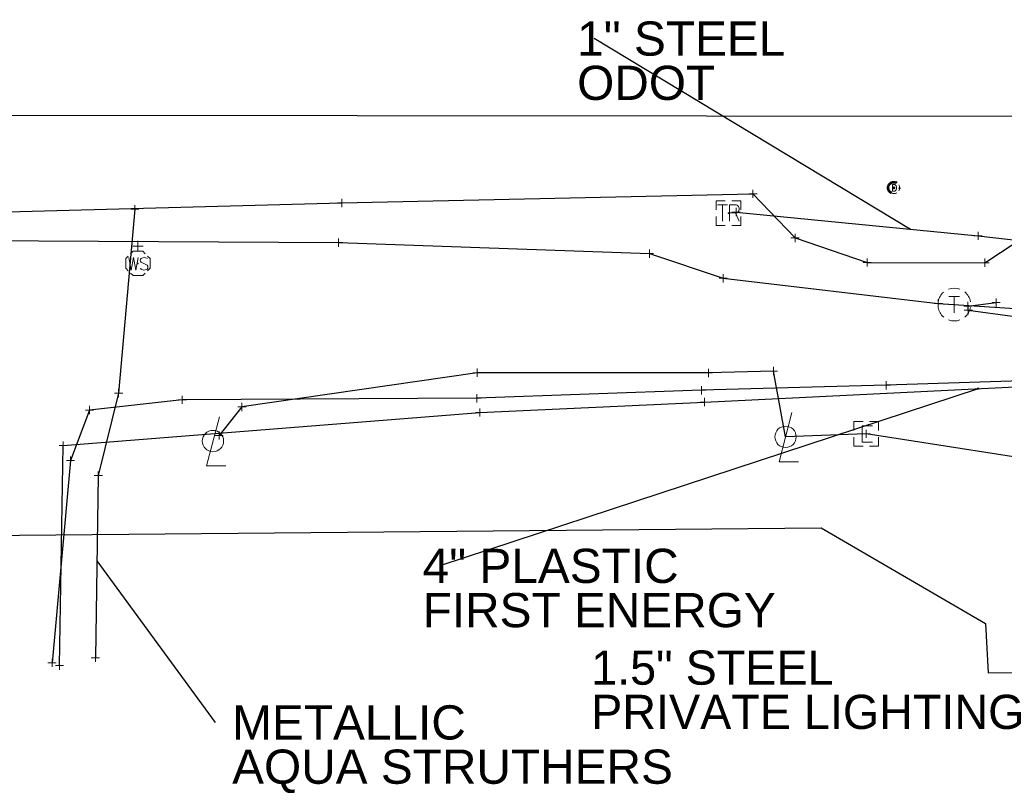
# Model space of a CAD drawing. Header units: feet. Extents: x 2474969 to 2485206, y 498780 to 500682.
# Tile 54 of 69: x 2483271 to 2483391, y 500034 to 500128. Entities that reach past the tile are written whole.
import ezdxf

# ---------------------------------------------------------------- set-up
doc = ezdxf.new("R2010")
doc.units = ezdxf.units.FT
doc.header["$MEASUREMENT"] = 0
for name, pattern in [('DGN Style 1', [0.063228, 0.000105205, -0.063123]), ('DGN Style 2', [0.017105, 0.010263, -0.006842]), ('DGN Style 4', [0.027369, 0.013684, -0.006842, 0, -0.006842]), ('DGN Style 5', [0.011974, 0.005132, -0.006842]), ('DGN Style 6', [6.093386, 0.003204, -1.281469, 2.242571, -1.281469, 0.003204, -1.281469]), ('DGN Style 7', [0.034211, 0.015395, -0.006842, 0.005132, -0.006842]), ('interconnectex', [0]), ('OhDOT_USTN2', [0.11, 0.069, -0.041])]:
    doc.linetypes.add(name, pattern=pattern)
for name, color, linetype in [('DR_X_Cells', 151, 'OhDOT_USTN2'), ('LT_X_Poles', 2, 'Continuous'), ('SG_X_Interconnect_Cable', 7, 'interconnectex'), ('SG_X_PullBox', 7, 'Continuous'), ('TX_X_10', 7, 'Continuous'), ('UT_X_Electric', 1, 'elecex'), ('UT_X_Electric_Cells', 1, 'Continuous'), ('UT_X_FO', 30, 'foex'), ('UT_X_Telecom', 30, 'teleex'), ('UT_X_Telecom_Cells', 30, 'Continuous'), ('UT_X_Water', 133, 'waterex'), ('UT_X_Water_Cells', 133, 'Continuous')]:
    doc.layers.add(name, color=color, linetype=linetype)
for name, color, linetype, lineweight in [('GK_Drainage_Nodes (Construction)', 7, 'Continuous', 53), ('SG_X_PullBox (Construction)', 7, 'Continuous', 0), ('UT_X_Electric_Cells (Construction)', 1, 'Continuous', 0), ('UT_X_Telecom_Cells (Construction)', 30, 'Continuous', 0), ('UT_X_Water_Cells (Construction)', 62, 'Continuous', 0)]:
    doc.layers.add(name, color=color, linetype=linetype, lineweight=lineweight)
doc.layers.add('SV_X_Shot_Marker (Construction)', color=2, linetype='Continuous', lineweight=0, transparency=0.5)
doc.styles.get("Standard").update_dxf_attribs({"font": 'arial.ttf'})
doc.styles.add('Standard-Linetype-Ex', font='font30.shx')
doc.styles.add('Style-Arial', font='arial.ttf')
doc.linetypes.add('elecex', pattern='A,0.2,-0.1,0.2,-0.1,0.2,-0.1,0.2,-0.1,["E",Standard-Linetype-Ex,S=0.14,R=0,X=0,Y=-0.05],-0.2', length=1.4)
doc.linetypes.add('foex', pattern='A,0.2,-0.1,0.2,-0.1,0.2,-0.1,0.2,-0.1,["FO",Standard-Linetype-Ex,S=0.14,R=0,X=0,Y=-0.05],-0.3', length=1.5)
doc.linetypes.add('teleex', pattern='A,0.2,-0.1,0.2,-0.1,0.2,-0.1,0.2,-0.1,["T",Standard-Linetype-Ex,S=0.14,R=0,X=0,Y=-0.05],-0.2', length=1.4)
doc.linetypes.add('waterex', pattern='A,0.2,-0.1,0.2,-0.1,0.2,-0.1,0.2,-0.1,["W",Standard-Linetype-Ex,S=0.14,R=0,X=0,Y=-0.05],-0.2', length=1.4)
doc.dimstyles.get("Standard").update_dxf_attribs({"dimtxt": 0.18, "dimasz": 0.18, "dimexe": 0.18, "dimexo": 0.0625, "dimgap": 0.09, "dimtad": 0, "dimtih": 1, "dimtoh": 1, "dimdec": 4, "dimzin": 0, "dimdsep": 46, "dimtxsty": 'Standard', "dimcen": 0.09, "dimadec": 0, "dimazin": 0, "dimtfac": 1, "dimtdec": 4, "dimtofl": 0, "dimtmove": 0, "dimatfit": 3, "dimfxl": 1, "dimtolj": 1, "dimtzin": 0, "dimarcsym": 0})

# ---------------------------------------------------------------- blocks, each defined once
blk = doc.blocks.new('WSS_7')
at = {"layer": 'UT_X_Water_Cells', "color": 62, "linetype": 'Continuous', "lineweight": 0}
for p, q in [((0, 0.0741), (0, 0.1376)), ((0.0317, 0.1058), (-0.0319, 0.1058)), ((0.0202, 0.0082), (0.0553, -0.0101))]:
    blk.add_line(p, q, dxfattribs=at)
at = {"layer": 'UT_X_Water_Cells', "color": 62, "linetype": 'Continuous', "lineweight": 0, "flags": 128}
for points in [[(0.0448, 0.0588), (0.0296, 0.0741), (-0.0297, 0.0741), (-0.0448, 0.059)], [(-0.0588, 0.0448), (-0.0741, 0.0297), (-0.0741, -0.0296), (-0.059, -0.0447)], [(-0.0554, 0.0355), (-0.0412, -0.0408), (-0.0272, 0.0355), (-0.013, -0.0408), (0.0013, 0.0355)], [(0.0588, -0.0447), (0.074, -0.0296), (0.074, 0.0297), (0.0588, 0.0448)], [(-0.045, -0.0587), (-0.0297, -0.074), (0.0296, -0.074), (0.0448, -0.0588)]]:
    blk.add_lwpolyline(points, dxfattribs=at)
at = {"layer": 'UT_X_Water_Cells', "color": 62, "linetype": 'Continuous', "lineweight": 0, "extrusion": (0, 0, -1)}
for centre, radius, start, end in [((-0.0277, 0.0195), 0.0135, 303.63245, 53.74127), ((-0.0388, -0.0047), 0.04, 61.34633, 118.65367), ((-0.0372, -0.0091), 0.0316, 235.60372, 316.33053), ((-0.0438, -0.0225), 0.017, 132.06416, 228.51167)]:
    blk.add_arc(centre, radius, start, end, dxfattribs=at)
at = {"layer": 'UT_X_Water_Cells (Construction)', "color": 62, "linetype": 'Continuous', "lineweight": 30}
blk.add_point((0, 0), dxfattribs=at)
blk = doc.blocks.new('LPOLE_4')
at = {"layer": 'LT_X_Poles', "color": 34, "linetype": 'Continuous', "lineweight": 0, "flags": 128}
blk.add_lwpolyline([(0.0393, 0.1477), (-0.0394, -0.1516), (0.0788, -0.1516)], dxfattribs=at)
at = {"layer": 'LT_X_Poles', "color": 34, "linetype": 'Continuous', "lineweight": 0}
blk.add_circle((0, 0), 0.065, dxfattribs=at)
blk = doc.blocks.new('LPOLE_5')
at = {"layer": 'LT_X_Poles', "color": 34, "linetype": 'Continuous', "lineweight": 0, "flags": 128}
blk.add_lwpolyline([(0.0393, 0.1477), (-0.0394, -0.1516), (0.0788, -0.1516)], dxfattribs=at)
at = {"layer": 'LT_X_Poles', "color": 34, "linetype": 'Continuous', "lineweight": 0}
blk.add_circle((0, 0), 0.065, dxfattribs=at)
blk = doc.blocks.new('SIGPB_16')
at = {"layer": 'SG_X_PullBox', "color": 7, "linetype": 'Continuous', "lineweight": 0, "flags": 128}
for points in [[(-0.02, 0.075), (-0.075, 0.075), (-0.075, 0.02)], [(0.075, 0.02), (0.075, 0.075), (0.02, 0.075)], [(-0.0678, 0.05), (-0.0056, 0.05)], [(-0.0363, 0.05), (-0.0363, -0.05)], [(0.0056, -0.05), (0.0056, 0.05), (0.0434, 0.05), (0.0473, 0.0492), (0.0528, 0.0476), (0.0552, 0.0461), (0.0576, 0.0445), (0.0607, 0.0405), (0.0631, 0.0366), (0.0646, 0.0303), (0.0646, 0.0209), (0.0639, 0.0177), (0.0623, 0.013), (0.0591, 0.0075), (0.056, 0.0051), (0.0536, 0.0035), (0.052, 0.0027), (0.0497, 0.002), (0.0426, 0.0012), (0.0056, 0.0012)], [(0.0426, 0.0012), (0.0646, -0.05)], [(-0.075, -0.02), (-0.075, -0.075), (-0.02, -0.075)], [(0.02, -0.075), (0.075, -0.075), (0.075, -0.02)]]:
    blk.add_lwpolyline(points, dxfattribs=at)
at = {"layer": 'SG_X_PullBox (Construction)', "color": 7, "linetype": 'Continuous', "lineweight": 30}
blk.add_point((0, 0), dxfattribs=at)
blk = doc.blocks.new('TMH_9')
at = {"layer": 'UT_X_Telecom_Cells', "color": 30, "linetype": 'Continuous', "lineweight": 0}
for p, q in [((-0.0325, 0.05), (0.0325, 0.05)), ((0, -0.05), (0, 0.05))]:
    blk.add_line(p, q, dxfattribs=at)
for start, end in [(130.0806, 170.07213), (70.05767, 110.10608), (10.01689, 50.03919), (190.01689, 230.03919), (310.01144, 350.02638), (250.05767, 290.04731)]:
    blk.add_arc((0, 0), 0.1, start, end, dxfattribs=at)
at = {"layer": 'UT_X_Telecom_Cells (Construction)', "color": 30, "linetype": 'Continuous', "lineweight": 30}
blk.add_point((0, 0), dxfattribs=at)
blk = doc.blocks.new('FDRN-X_10')
at = {"layer": 'DR_X_Cells', "color": 5, "linetype": 'Continuous', "lineweight": 0, "flags": 128}
blk.add_lwpolyline([(0.1, 0.4), (-0.18, 0.4), (-0.18, -0.4), (0.1, -0.4)], dxfattribs=at)
at = {"layer": 'DR_X_Cells', "color": 5, "linetype": 'Continuous', "lineweight": 0, "extrusion": (0, 0, -1)}
for centre, radius, start, end in [((0, 0), 0.7, 330.0184, 29.9816), ((0.15, 0), 0.474, 122.5148, 237.4852)]:
    blk.add_arc(centre, radius, start, end, dxfattribs=at)
at = {"layer": 'DR_X_Cells', "color": 5, "linetype": 'Continuous', "lineweight": 0}
for start, end in [(60.0184, 120.0157), (330.0184, 29.9816), (239.9843, 299.9816)]:
    blk.add_arc((0, 0), 0.7, start, end, dxfattribs=at)
at = {"layer": 'GK_Drainage_Nodes (Construction)', "color": 254, "linetype": 'DGN Style 6', "lineweight": 53}
blk.add_circle((0, 0), 0.7, dxfattribs=at)
at = {"layer": 'GK_Drainage_Nodes (Construction)', "color": 5, "linetype": 'DGN Style 7', "lineweight": 53}
blk.add_point((0, 0), dxfattribs=at)
at = {"layer": 'GK_Drainage_Nodes (Construction)', "color": 1, "linetype": 'DGN Style 5', "lineweight": 53}
blk.add_point((0, 0), dxfattribs=at)
at = {"layer": 'GK_Drainage_Nodes (Construction)', "color": 2, "linetype": 'DGN Style 4', "lineweight": 53}
blk.add_point((0, 0), dxfattribs=at)
at = {"layer": 'GK_Drainage_Nodes (Construction)', "color": 6, "linetype": 'DGN Style 1', "lineweight": 53}
blk.add_point((0, 0), dxfattribs=at)
at = {"layer": 'GK_Drainage_Nodes (Construction)', "color": 30, "linetype": 'DGN Style 2', "lineweight": 53}
blk.add_point((0, 0), dxfattribs=at)
blk = doc.blocks.new('SVPT_298')
at = {"layer": 'SV_X_Shot_Marker (Construction)', "transparency": 33554495}
for p, q in [((-0.025, 0), (0.025, 0)), ((0, 0.025), (0, -0.025))]:
    blk.add_line(p, q, dxfattribs=at)
blk.add_point((0, 0), dxfattribs=at)
blk = doc.blocks.new('SVPT_299')
at = {"layer": 'SV_X_Shot_Marker (Construction)', "transparency": 33554495}
for p, q in [((-0.025, 0), (0.025, 0)), ((0, 0.025), (0, -0.025))]:
    blk.add_line(p, q, dxfattribs=at)
blk.add_point((0, 0), dxfattribs=at)
blk = doc.blocks.new('SVPT_300')
at = {"layer": 'SV_X_Shot_Marker (Construction)', "transparency": 33554495}
for p, q in [((-0.025, 0), (0.025, 0)), ((0, 0.025), (0, -0.025))]:
    blk.add_line(p, q, dxfattribs=at)
blk.add_point((0, 0), dxfattribs=at)
blk = doc.blocks.new('SVPT_301')
at = {"layer": 'SV_X_Shot_Marker (Construction)', "transparency": 33554495}
for p, q in [((-0.025, 0), (0.025, 0)), ((0, 0.025), (0, -0.025))]:
    blk.add_line(p, q, dxfattribs=at)
blk.add_point((0, 0), dxfattribs=at)
blk = doc.blocks.new('SVPT_316')
at = {"layer": 'SV_X_Shot_Marker (Construction)', "transparency": 33554495}
for p, q in [((-0.025, 0), (0.025, 0)), ((0, 0.025), (0, -0.025))]:
    blk.add_line(p, q, dxfattribs=at)
blk.add_point((0, 0), dxfattribs=at)
blk = doc.blocks.new('EBOX_6')
at = {"layer": 'UT_X_Electric_Cells', "color": 1, "linetype": 'Continuous', "lineweight": 0}
blk.add_line((-0.025, 0), (0.025, 0), dxfattribs=at)
at = {"layer": 'UT_X_Electric_Cells', "color": 1, "linetype": 'Continuous', "lineweight": 0, "flags": 128}
for points in [[(-0.02, 0.075), (-0.075, 0.075), (-0.075, 0.02)], [(0.075, 0.02), (0.075, 0.075), (0.02, 0.075)], [(0.0375, 0.05), (-0.025, 0.05), (-0.025, -0.05), (0.0375, -0.05)], [(-0.075, -0.02), (-0.075, -0.075), (-0.02, -0.075)], [(0.02, -0.075), (0.075, -0.075), (0.075, -0.02)]]:
    blk.add_lwpolyline(points, dxfattribs=at)
at = {"layer": 'UT_X_Electric_Cells (Construction)', "color": 1, "linetype": 'Continuous', "lineweight": 30}
blk.add_point((0, 0), dxfattribs=at)
blk = doc.blocks.new('SVPT_317')
at = {"layer": 'SV_X_Shot_Marker (Construction)', "transparency": 33554495}
for p, q in [((-0.025, 0), (0.025, 0)), ((0, 0.025), (0, -0.025))]:
    blk.add_line(p, q, dxfattribs=at)
blk.add_point((0, 0), dxfattribs=at)
blk = doc.blocks.new('SVPT_318')
at = {"layer": 'SV_X_Shot_Marker (Construction)', "transparency": 33554495}
for p, q in [((-0.025, 0), (0.025, 0)), ((0, 0.025), (0, -0.025))]:
    blk.add_line(p, q, dxfattribs=at)
blk.add_point((0, 0), dxfattribs=at)
blk = doc.blocks.new('SVPT_319')
at = {"layer": 'SV_X_Shot_Marker (Construction)', "transparency": 33554495}
for p, q in [((-0.025, 0), (0.025, 0)), ((0, 0.025), (0, -0.025))]:
    blk.add_line(p, q, dxfattribs=at)
blk.add_point((0, 0), dxfattribs=at)
blk = doc.blocks.new('SVPT_320')
at = {"layer": 'SV_X_Shot_Marker (Construction)', "transparency": 33554495}
for p, q in [((-0.025, 0), (0.025, 0)), ((0, 0.025), (0, -0.025))]:
    blk.add_line(p, q, dxfattribs=at)
blk.add_point((0, 0), dxfattribs=at)
blk = doc.blocks.new('SVPT_321')
at = {"layer": 'SV_X_Shot_Marker (Construction)', "transparency": 33554495}
for p, q in [((-0.025, 0), (0.025, 0)), ((0, 0.025), (0, -0.025))]:
    blk.add_line(p, q, dxfattribs=at)
blk.add_point((0, 0), dxfattribs=at)
blk = doc.blocks.new('SVPT_334')
at = {"layer": 'SV_X_Shot_Marker (Construction)', "transparency": 33554495}
for p, q in [((-0.025, 0), (0.025, 0)), ((0, 0.025), (0, -0.025))]:
    blk.add_line(p, q, dxfattribs=at)
blk.add_point((0, 0), dxfattribs=at)
blk = doc.blocks.new('SVPT_335')
at = {"layer": 'SV_X_Shot_Marker (Construction)', "transparency": 33554495}
for p, q in [((-0.025, 0), (0.025, 0)), ((0, 0.025), (0, -0.025))]:
    blk.add_line(p, q, dxfattribs=at)
blk.add_point((0, 0), dxfattribs=at)
blk = doc.blocks.new('SVPT_336')
at = {"layer": 'SV_X_Shot_Marker (Construction)', "transparency": 33554495}
for p, q in [((-0.025, 0), (0.025, 0)), ((0, 0.025), (0, -0.025))]:
    blk.add_line(p, q, dxfattribs=at)
blk.add_point((0, 0), dxfattribs=at)
blk = doc.blocks.new('SVPT_337')
at = {"layer": 'SV_X_Shot_Marker (Construction)', "transparency": 33554495}
for p, q in [((-0.025, 0), (0.025, 0)), ((0, 0.025), (0, -0.025))]:
    blk.add_line(p, q, dxfattribs=at)
blk.add_point((0, 0), dxfattribs=at)
blk = doc.blocks.new('SVPT_340')
at = {"layer": 'SV_X_Shot_Marker (Construction)', "transparency": 33554495}
for p, q in [((-0.025, 0), (0.025, 0)), ((0, 0.025), (0, -0.025))]:
    blk.add_line(p, q, dxfattribs=at)
blk.add_point((0, 0), dxfattribs=at)
blk = doc.blocks.new('SVPT_341')
at = {"layer": 'SV_X_Shot_Marker (Construction)', "transparency": 33554495}
for p, q in [((-0.025, 0), (0.025, 0)), ((0, 0.025), (0, -0.025))]:
    blk.add_line(p, q, dxfattribs=at)
blk.add_point((0, 0), dxfattribs=at)
blk = doc.blocks.new('SVPT_342')
at = {"layer": 'SV_X_Shot_Marker (Construction)', "transparency": 33554495}
for p, q in [((-0.025, 0), (0.025, 0)), ((0, 0.025), (0, -0.025))]:
    blk.add_line(p, q, dxfattribs=at)
blk.add_point((0, 0), dxfattribs=at)
blk = doc.blocks.new('SVPT_356')
at = {"layer": 'SV_X_Shot_Marker (Construction)', "transparency": 33554495}
for p, q in [((-0.025, 0), (0.025, 0)), ((0, 0.025), (0, -0.025))]:
    blk.add_line(p, q, dxfattribs=at)
blk.add_point((0, 0), dxfattribs=at)
blk = doc.blocks.new('SVPT_357')
at = {"layer": 'SV_X_Shot_Marker (Construction)', "transparency": 33554495}
for p, q in [((-0.025, 0), (0.025, 0)), ((0, 0.025), (0, -0.025))]:
    blk.add_line(p, q, dxfattribs=at)
blk.add_point((0, 0), dxfattribs=at)
blk = doc.blocks.new('SVPT_358')
at = {"layer": 'SV_X_Shot_Marker (Construction)', "transparency": 33554495}
for p, q in [((-0.025, 0), (0.025, 0)), ((0, 0.025), (0, -0.025))]:
    blk.add_line(p, q, dxfattribs=at)
blk.add_point((0, 0), dxfattribs=at)
blk = doc.blocks.new('SVPT_359')
at = {"layer": 'SV_X_Shot_Marker (Construction)', "transparency": 33554495}
for p, q in [((-0.025, 0), (0.025, 0)), ((0, 0.025), (0, -0.025))]:
    blk.add_line(p, q, dxfattribs=at)
blk.add_point((0, 0), dxfattribs=at)
blk = doc.blocks.new('SVPT_360')
at = {"layer": 'SV_X_Shot_Marker (Construction)', "transparency": 33554495}
for p, q in [((0, 0.025), (0, -0.025)), ((-0.025, 0), (0.025, 0))]:
    blk.add_line(p, q, dxfattribs=at)
blk.add_point((0, 0), dxfattribs=at)
blk = doc.blocks.new('SVPT_361')
at = {"layer": 'SV_X_Shot_Marker (Construction)', "transparency": 33554495}
for p, q in [((-0.025, 0), (0.025, 0)), ((0, 0.025), (0, -0.025))]:
    blk.add_line(p, q, dxfattribs=at)
blk.add_point((0, 0), dxfattribs=at)
blk = doc.blocks.new('SVPT_362')
at = {"layer": 'SV_X_Shot_Marker (Construction)', "transparency": 33554495}
for p, q in [((-0.025, 0), (0.025, 0)), ((0, 0.025), (0, -0.025))]:
    blk.add_line(p, q, dxfattribs=at)
blk.add_point((0, 0), dxfattribs=at)
blk = doc.blocks.new('SVPT_363')
at = {"layer": 'SV_X_Shot_Marker (Construction)', "transparency": 33554495}
for p, q in [((-0.025, 0), (0.025, 0)), ((0, 0.025), (0, -0.025))]:
    blk.add_line(p, q, dxfattribs=at)
blk.add_point((0, 0), dxfattribs=at)
blk = doc.blocks.new('SVPT_364')
at = {"layer": 'SV_X_Shot_Marker (Construction)', "transparency": 33554495}
for p, q in [((-0.025, 0), (0.025, 0)), ((0, 0.025), (0, -0.025))]:
    blk.add_line(p, q, dxfattribs=at)
blk.add_point((0, 0), dxfattribs=at)
blk = doc.blocks.new('SVPT_380')
at = {"layer": 'SV_X_Shot_Marker (Construction)', "transparency": 33554495}
for p, q in [((-0.025, 0), (0.025, 0)), ((0, 0.025), (0, -0.025))]:
    blk.add_line(p, q, dxfattribs=at)
blk.add_point((0, 0), dxfattribs=at)
blk = doc.blocks.new('SVPT_381')
at = {"layer": 'SV_X_Shot_Marker (Construction)', "transparency": 33554495}
for p, q in [((-0.025, 0), (0.025, 0)), ((0, 0.025), (0, -0.025))]:
    blk.add_line(p, q, dxfattribs=at)
blk.add_point((0, 0), dxfattribs=at)
blk = doc.blocks.new('SVPT_382')
at = {"layer": 'SV_X_Shot_Marker (Construction)', "transparency": 33554495}
for p, q in [((-0.025, 0), (0.025, 0)), ((0, 0.025), (0, -0.025))]:
    blk.add_line(p, q, dxfattribs=at)
blk.add_point((0, 0), dxfattribs=at)
blk = doc.blocks.new('SVPT_383')
at = {"layer": 'SV_X_Shot_Marker (Construction)', "transparency": 33554495}
for p, q in [((-0.025, 0), (0.025, 0)), ((0, 0.025), (0, -0.025))]:
    blk.add_line(p, q, dxfattribs=at)
blk.add_point((0, 0), dxfattribs=at)
blk = doc.blocks.new('SVPT_384')
at = {"layer": 'SV_X_Shot_Marker (Construction)', "transparency": 33554495}
for p, q in [((-0.025, 0), (0.025, 0)), ((0, 0.025), (0, -0.025))]:
    blk.add_line(p, q, dxfattribs=at)
blk.add_point((0, 0), dxfattribs=at)
blk = doc.blocks.new('SVPT_392')
at = {"layer": 'SV_X_Shot_Marker (Construction)', "transparency": 33554495}
for p, q in [((-0.025, 0), (0.025, 0)), ((0, 0.025), (0, -0.025))]:
    blk.add_line(p, q, dxfattribs=at)
blk.add_point((0, 0), dxfattribs=at)
blk = doc.blocks.new('SVPT_393')
at = {"layer": 'SV_X_Shot_Marker (Construction)', "transparency": 33554495}
for p, q in [((-0.025, 0), (0.025, 0)), ((0, 0.025), (0, -0.025))]:
    blk.add_line(p, q, dxfattribs=at)
blk.add_point((0, 0), dxfattribs=at)
blk = doc.blocks.new('SVPT_394')
at = {"layer": 'SV_X_Shot_Marker (Construction)', "transparency": 33554495}
for p, q in [((-0.025, 0), (0.025, 0)), ((0, 0.025), (0, -0.025))]:
    blk.add_line(p, q, dxfattribs=at)
blk.add_point((0, 0), dxfattribs=at)
blk = doc.blocks.new('SVPT_395')
at = {"layer": 'SV_X_Shot_Marker (Construction)', "transparency": 33554495}
for p, q in [((-0.025, 0), (0.025, 0)), ((0, 0.025), (0, -0.025))]:
    blk.add_line(p, q, dxfattribs=at)
blk.add_point((0, 0), dxfattribs=at)
blk = doc.blocks.new('TerminatorOpen_0.5')
at = {"color": 0, "linetype": 'ByBlock', "lineweight": -2}
for q in [(-1, 0.25), (-1, 0), (-1, -0.25)]:
    blk.add_line((0, 0), q, dxfattribs=at)

msp = doc.modelspace()

# ---------------------------------------------------------------- linework, layer by layer
at = {"layer": 'SG_X_Interconnect_Cable'}
msp.add_polyline3d([(2483357.92, 500104.74, 1057.39), (2483387.39, 500101.84, 1056.8), (2483398.12, 500100.63, 1056.6), (2483403.41, 500098.38, 1056.57), (2483409.39, 500094.52, 1056.4), (2483416.38, 500086.7, 1056.48)], dxfattribs=at)
at = {"layer": 'TX_X_10'}
msp.add_polyline3d([(2483439.76, 500048.82, 0), (2483439.76, 500079.23, 0), (2483422.88, 500103.84, 0), (2483396.84, 500116.39, 0), (2482886.55, 500116.87, 0), (2482866.66, 500094.38, 1053.04), (2482865.27, 500045.27, 3222.89), (2482905.78, 500045.5, 3156.17), (2482906.61, 500062.04, 2531.54), (2483368.3, 500066.25, 1770.51), (2483388.3, 500054.59, 1736.93), (2483388.62, 500048.6, 1784.69)], close=True, dxfattribs=at)
at = {"layer": 'UT_X_Electric', "flags": 128}
msp.add_lwpolyline([(2483275.52, 500049.47), (2483275.98, 500076.28), (2483326.69, 500080.31), (2483354.06, 500081.59), (2483392.77, 500083.5), (2483403.52, 500084.36), (2483405.49, 500083.82), (2483409.63, 500080.97), (2483411.77, 500081.01), (2483413.37, 500081.59)], dxfattribs=at)
at = {"layer": 'UT_X_Electric'}
msp.add_polyline3d([(2483426.07, 500051.74, 0), (2483415.06, 500067.28, 0), (2483399.78, 500073.67, 0), (2483373.78, 500077.71, 0), (2483363.94, 500077.35, 0), (2483362.46, 500085.37, 0), (2483354.55, 500085.14, 0), (2483326.38, 500085.16, 0), (2483297.73, 500080.99, 0), (2483294.94, 500077.51, 0)], dxfattribs=at)
at = {"layer": 'UT_X_FO', "extrusion": (-0.054132, -0.006535, 0.998512)}
msp.add_line((2483386.14, 500093.29), (2483389.6, 500093.71), dxfattribs=at)
at = {"layer": 'UT_X_FO', "flags": 128}
for points in [[(2482866.66, 500094.38), (2482889.03, 500098.62), (2482926.03, 500100.73), (2482967.14, 500100.63), (2483029.3, 500101.37), (2483039.74, 500100.25), (2483046.3, 500098.2), (2483052.16, 500096.74), (2483106.67, 500098.68), (2483148.45, 500098.33), (2483207.47, 500100.22), (2483258.28, 500101.32), (2483309.51, 500101.02), (2483347.36, 500099.68), (2483356.35, 500096.67), (2483382.55, 500093.61), (2483400.66, 500092.43), (2483428.8, 500089.29)], [(2483386.2, 500092.77), (2483391.58, 500092.04), (2483396.37, 500090.28), (2483406.78, 500085.02), (2483419.54, 500073.07), (2483432.94, 500064.06)]]:
    msp.add_lwpolyline(points, dxfattribs=at)
at = {"layer": 'UT_X_Telecom', "flags": 128}
msp.add_lwpolyline([(2483436.95, 500055.64), (2483435.03, 500074.74), (2483432.53, 500080), (2483421.16, 500082.51), (2483414.94, 500082.59), (2483412.02, 500082.15), (2483406.74, 500083.9), (2483392.68, 500084.18), (2483376.21, 500083.63), (2483353.72, 500083.02), (2483326.36, 500082.05), (2483290.47, 500081.86), (2483279.17, 500080.61), (2483276.86, 500074.45), (2483274.61, 500049.8)], dxfattribs=at)
at = {"layer": 'UT_X_Water', "flags": 128}
for points in [[(2482867.39, 500098.32), (2482903.18, 500097.59), (2482967.04, 500099.31), (2483007.81, 500099.61), (2483059.03, 500100.73), (2483066.94, 500094.96), (2483085.14, 500095.18), (2483096.02, 500102.62), (2483148.5, 500103.4), (2483207.69, 500102.47), (2483266.1, 500104.68), (2483309.89, 500105.85), (2483359.97, 500106.97), (2483365.1, 500101.59), (2483373.89, 500098.6), (2483388.23, 500098.57), (2483397.99, 500105.03), (2483407.66, 500104.37), (2483412.31, 500102.08), (2483417.23, 500097.2), (2483430.35, 500080.12), (2483439.09, 500064.28), (2483442.08, 500064.24)], [(2483284.69, 500105.09), (2483282.71, 500082.68), (2483280.24, 500072.63), (2483279.88, 500050.41)]]:
    msp.add_lwpolyline(points, dxfattribs=at)

# ---------------------------------------------------------------- block references
at = {"layer": 'DR_X_Cells', "color": 5, "linetype": 'Continuous', "lineweight": 0}
msp.add_blockref('FDRN-X_10', (2483377.14, 500107.7, 1057.15), dxfattribs=at)
at = {"layer": 'LT_X_Poles', "color": 34, "linetype": 'Continuous', "lineweight": 0, "xscale": 20, "yscale": 20, "zscale": 20}
for name, p in [('LPOLE_4', (2483294.2, 500076.83, 1057.4)), ('LPOLE_5', (2483363.94, 500077.35, 1056.41))]:
    msp.add_blockref(name, p, dxfattribs=at)
at = {"layer": 'SG_X_PullBox', "color": 7, "linetype": 'Continuous', "lineweight": 0, "xscale": 20, "yscale": 20, "zscale": 20}
msp.add_blockref('SIGPB_16', (2483357, 500104.62, 1057.38), dxfattribs=at)
at = {"layer": 'SV_X_Shot_Marker (Construction)', "transparency": 33554495, "xscale": 20, "yscale": 20, "zscale": 20}
for name, p in [('SVPT_381', (2483359.97, 500106.97, 1057.37)), ('SVPT_392', (2483284.69, 500105.09, 1058.01)), ('SVPT_380', (2483309.89, 500105.85, 1058.13)), ('SVPT_363', (2483357.92, 500104.74, 1057.39)), ('SVPT_382', (2483365.1, 500101.59, 1057.19)), ('SVPT_364', (2483387.39, 500101.84, 1056.8)), ('SVPT_334', (2483309.51, 500101.02, 1058.09)), ('SVPT_335', (2483347.36, 500099.68, 1057.61)), ('SVPT_383', (2483373.89, 500098.6, 1056.77)), ('SVPT_384', (2483388.23, 500098.57, 1056.71)), ('SVPT_336', (2483356.35, 500096.67, 1057.11)), ('SVPT_337', (2483382.55, 500093.61, 1055.91)), ('SVPT_340', (2483386.14, 500093.29, 1056.06)), ('SVPT_341', (2483389.6, 500093.71, 1056.24)), ('SVPT_342', (2483386.2, 500092.77, 1055.97)), ('SVPT_319', (2483326.38, 500085.16, 1056.54)), ('SVPT_318', (2483354.55, 500085.14, 1056.27)), ('SVPT_317', (2483362.46, 500085.37, 1056.27)), ('SVPT_356', (2483376.21, 500083.63, 1055.78)), ('SVPT_393', (2483282.71, 500082.68, 1057.42)), ('SVPT_357', (2483353.72, 500083.02, 1056.21)), ('SVPT_359', (2483290.47, 500081.86, 1057.3)), ('SVPT_358', (2483326.36, 500082.05, 1056.58)), ('SVPT_301', (2483354.06, 500081.59, 1056.07)), ('SVPT_360', (2483279.17, 500080.61, 1057.62)), ('SVPT_320', (2483297.73, 500080.99, 1056.6)), ('SVPT_300', (2483326.69, 500080.31, 1056.37)), ('SVPT_321', (2483294.94, 500077.51, 1057.03)), ('SVPT_316', (2483373.78, 500077.71, 1056.01)), ('SVPT_299', (2483275.98, 500076.28, 1057.75)), ('SVPT_361', (2483276.86, 500074.45, 1057.61)), ('SVPT_394', (2483280.24, 500072.63, 1057.2)), ('SVPT_395', (2483279.88, 500050.41, 1056.41)), ('SVPT_362', (2483274.61, 500049.8, 1056.65)), ('SVPT_298', (2483275.52, 500049.47, 1056.51))]:
    msp.add_blockref(name, p, dxfattribs=at)
at = {"layer": 'UT_X_Electric_Cells', "color": 1, "linetype": 'Continuous', "lineweight": 0, "xscale": 20, "yscale": 20, "zscale": 20}
msp.add_blockref('EBOX_6', (2483373.78, 500077.71, 1056.01), dxfattribs=at)
at = {"layer": 'UT_X_Telecom_Cells', "color": 30, "linetype": 'Continuous', "lineweight": 0, "xscale": 20, "yscale": 20, "zscale": 20}
msp.add_blockref('TMH_9', (2483384.49, 500093.47, 1056.34), dxfattribs=at)
at = {"layer": 'UT_X_Water_Cells', "color": 62, "linetype": 'Continuous', "lineweight": 30, "xscale": 20, "yscale": 20, "zscale": 20}
msp.add_blockref('WSS_7', (2483285.07, 500098.48, 1058.7), dxfattribs=at)

# ---------------------------------------------------------------- texts
at = {"layer": 'Defpoints', "color": 7, "attachment_point": 1, "rotation": 360, "line_spacing_factor": 0.776524, "style": 'Style-Arial'}
for s, insert, char_height in [('1" STEEL\\PODOT', (2483338.56, 500127.97, 0), 4.167), ('4" PLASTIC\\PFIRST ENERGY', (2483319.74, 500063.71, 1056.12), 4.1671), ('METALLIC\\PAQUA STRUTHERS', (2483296.54, 500044.63, 1056.83), 4.1671)]:
    msp.add_mtext(s, dxfattribs=dict(at, insert=insert, char_height=char_height))
at = {"layer": 'Defpoints', "color": 7, "insert": (2483340.26, 500051.31, 1055.63), "char_height": 4.1671, "attachment_point": 1, "line_spacing_factor": 0.776524, "style": 'Style-Arial'}
msp.add_mtext('1.5" STEEL\\PPRIVATE LIGHTING\\P', dxfattribs=at)

# ---------------------------------------------------------------- leaders
at = {"layer": 'Defpoints'}
for points in [[(2483379.18, 500102.61, 0), (2483340.64, 500125.89, 0)], [(2483387.51, 500083.24, 1056.12), (2483321.82, 500061.63, 1056.12)], [(2483280.07, 500062.23, 1056.83), (2483294.46, 500042.55, 1056.83)]]:
    msp.add_leader(points, dimstyle='Standard', override={"dimscale": 0, "dimtxt": 0.208348, "dimasz": 0.208348, "dimgap": 0.104174, "dimtad": 0, "dimtxsty": 'Style-Arial', "dimldrblk": 'TerminatorOpen_0.5'}, dxfattribs=at)

doc.saveas('drawing.dxf')
